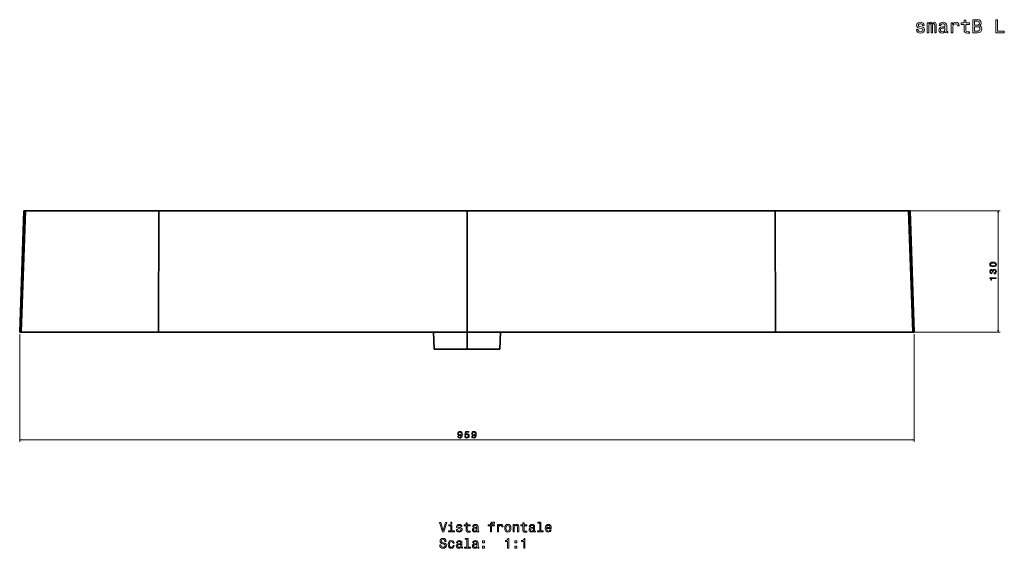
# Model space of a CAD drawing. Extents: x 115 to 2092, y 122 to 1474.
# Tile 2 of 3: x 115 to 1170, y 907 to 1473. Entities that reach past the tile are written whole.
import ezdxf

# ---------------------------------------------------------------- set-up
doc = ezdxf.new("R2010")
doc.units = 0

msp = doc.modelspace()

# ---------------------------------------------------------------- linework, layer by layer
at = {"color": 7, "lineweight": 35}
for p, q in [((115, 1138.7), (119.5, 1268.7)), ((121.2, 1268.7), (116.7, 1138.7)), ((116.7, 1138.7), (121.2, 1268.7)), ((121.2, 1268.7), (264, 1268.7)), ((264, 1268.7), (121.2, 1268.7)), ((264.1, 1268.8), (122.4, 1268.8)), ((264, 1268.7), (263.8, 1138.7)), ((263.8, 1138.7), (264, 1268.7)), ((264, 1268.7), (594.5, 1268.7)), ((264, 1268.7), (594.5, 1268.7)), ((264.1, 1268.8), (594.5, 1268.8)), ((924.9, 1268.8), (594.5, 1268.8)), ((925, 1268.7), (594.5, 1268.7)), ((594.5, 1268.7), (594.5, 1138.7)), ((925, 1268.7), (594.5, 1268.7)), ((594.5, 1268.7), (594.5, 1138.7)), ((924.9, 1268.8), (1066.6, 1268.8)), ((925, 1268.7), (1067.8, 1268.7)), ((1067.8, 1268.7), (925, 1268.7)), ((925, 1268.7), (925.2, 1138.7)), ((925.2, 1138.7), (925, 1268.7)), ((1072.3, 1138.7), (1067.8, 1268.7)), ((1067.8, 1268.7), (1072.3, 1138.7)), ((1074, 1138.7), (1069.5, 1268.7)), ((116.7, 1138.7), (263.8, 1138.7)), ((263.8, 1138.7), (116.7, 1138.7)), ((263.8, 1138.7), (116.7, 1138.7)), ((264.1, 1138.7), (122.7, 1138.7)), ((122.7, 1138.7), (264.1, 1138.7)), ((264.9, 1138.7), (139.1, 1138.7)), ((264.9, 1138.7), (139.1, 1138.7)), ((139.1, 1138.7), (264.9, 1138.7)), ((144.9, 1138.7), (265.1, 1138.7)), ((265.1, 1138.7), (149.8, 1138.7)), ((151.1, 1138.7), (534.4, 1138.7)), ((534.4, 1138.7), (151.3, 1138.7)), ((263.8, 1138.7), (558.5, 1138.7)), ((594.5, 1138.7), (263.8, 1138.7)), ((594.5, 1138.7), (263.8, 1138.7)), ((264.1, 1138.7), (558.5, 1138.7)), ((594.5, 1138.7), (264.1, 1138.7)), ((594.5, 1138.7), (264.9, 1138.7)), ((594.5, 1138.7), (264.9, 1138.7)), ((264.9, 1138.7), (558.5, 1138.7)), ((265.1, 1138.7), (594.5, 1138.7)), ((558.5, 1138.7), (265.1, 1138.7)), ((594.5, 1138.7), (925.2, 1138.7)), ((594.5, 1138.7), (924.9, 1138.7)), ((594.5, 1138.7), (924.1, 1138.7)), ((594.5, 1138.7), (924.1, 1138.7)), ((923.9, 1138.7), (594.5, 1138.7)), ((594.5, 1138.7), (925.2, 1138.7)), ((924.9, 1138.7), (630.5, 1138.7)), ((630.5, 1138.7), (923.9, 1138.7)), ((924.1, 1138.7), (630.5, 1138.7)), ((925.2, 1138.7), (630.5, 1138.7)), ((1037.7, 1138.7), (654.6, 1138.7)), ((654.6, 1138.7), (1037.9, 1138.7)), ((923.9, 1138.7), (1039.2, 1138.7)), ((1044.1, 1138.7), (923.9, 1138.7)), ((924.1, 1138.7), (1049.9, 1138.7)), ((1049.9, 1138.7), (924.1, 1138.7)), ((924.1, 1138.7), (1049.9, 1138.7)), ((1066.3, 1138.7), (924.9, 1138.7)), ((924.9, 1138.7), (1066.3, 1138.7)), ((1072.3, 1138.7), (925.2, 1138.7)), ((925.2, 1138.7), (1072.3, 1138.7)), ((925.2, 1138.7), (1072.3, 1138.7)), ((594.5, 1120.4), (559.3, 1120.4)), ((559.3, 1120.4), (594.5, 1120.4)), ((594.5, 1120.4), (559.3, 1120.4)), ((571.9, 1120.4), (594.5, 1120.4)), ((594.5, 1120.4), (571.9, 1120.4)), ((594.5, 1120.4), (571.9, 1120.4)), ((594.5, 1120.4), (617.1, 1120.4)), ((617.1, 1120.4), (594.5, 1120.4)), ((594.5, 1120.4), (629.7, 1120.4)), ((594.5, 1120.4), (629.7, 1120.4)), ((629.7, 1120.4), (594.5, 1120.4))]:
    msp.add_line(p, q, dxfattribs=at)
at = {"color": 7, "lineweight": 35, "ltscale": 0.042482}
msp.add_line((119.5, 1268.7), (121.2, 1268.7), dxfattribs=at)
msp.add_line((119.5, 1268.7), (121.2, 1268.7), dxfattribs=at)
at = {"color": 7, "lineweight": 35, "ltscale": 0.00486}
msp.add_line((120.9, 1268.8), (120.7, 1268.8), dxfattribs=at)
at = {"color": 7, "lineweight": 35, "ltscale": 7.5531e-05}
msp.add_line((120.7, 1268.8), (120.7, 1268.8), dxfattribs=at)
at = {"color": 7, "lineweight": 35, "ltscale": 0.042192}
msp.add_line((120.7, 1268.8), (122.4, 1268.8), dxfattribs=at)
at = {"color": 7, "lineweight": 35, "ltscale": 0.001205}
msp.add_line((594.5, 1268.8), (594.5, 1268.7), dxfattribs=at)
msp.add_line((594.5, 1268.8), (594.5, 1268.7), dxfattribs=at)
at = {"color": 7, "lineweight": 35, "ltscale": 0.042194}
msp.add_line((1068.3, 1268.8), (1066.6, 1268.8), dxfattribs=at)
at = {"color": 7, "lineweight": 35, "ltscale": 0.04248}
msp.add_line((1069.5, 1268.7), (1067.8, 1268.7), dxfattribs=at)
msp.add_line((1069.5, 1268.7), (1067.8, 1268.7), dxfattribs=at)
at = {"color": 7, "lineweight": 35, "ltscale": 0.004859}
msp.add_line((1068.1, 1268.8), (1068.3, 1268.8), dxfattribs=at)
at = {"color": 7, "lineweight": 35, "ltscale": 7.62939e-05}
msp.add_line((1068.3, 1268.8), (1068.3, 1268.8), dxfattribs=at)
at = {"color": 7, "lineweight": 13}
for p, q in [((1069.8, 1268.7), (1165.9, 1268.7)), ((1163.9, 1138.7), (1163.9, 1268.7)), ((115, 1136.7), (115, 1021.4)), ((1068.3, 1138.7), (1165.9, 1138.7)), ((1074, 1136.7), (1074, 1021.4)), ((115, 1023.4), (1074, 1023.4))]:
    msp.add_line(p, q, dxfattribs=at)
at = {"color": 7, "lineweight": 35, "ltscale": 0.125}
msp.add_line((594.5, 1141.7), (594.5, 1146.7), dxfattribs=at)
msp.add_line((594.5, 1141.7), (594.5, 1146.7), dxfattribs=at)
at = {"color": 7, "lineweight": 35, "ltscale": 0.075}
msp.add_line((594.5, 1141.7), (594.5, 1138.7), dxfattribs=at)
msp.add_line((594.5, 1141.7), (594.5, 1138.7), dxfattribs=at)
at = {"color": 7, "lineweight": 35, "ltscale": 0.042559}
for p, q in [((115, 1138.7), (116.7, 1138.7)), ((116.7, 1138.7), (115, 1138.7))]:
    msp.add_line(p, q, dxfattribs=at)
at = {"color": 7, "lineweight": 35, "ltscale": 0.042412}
msp.add_line((121, 1138.7), (122.7, 1138.7), dxfattribs=at)
at = {"color": 7, "lineweight": 35, "ltscale": 0.000539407}
msp.add_line((121, 1138.7), (121, 1138.7), dxfattribs=at)
at = {"color": 7, "lineweight": 35, "ltscale": 0.00263}
msp.add_line((121, 1138.7), (121.1, 1138.7), dxfattribs=at)
at = {"color": 7, "lineweight": 35, "ltscale": 0.000315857}
msp.add_line((122.7, 1138.7), (122.7, 1138.7), dxfattribs=at)
msp.add_line((122.7, 1138.7), (122.7, 1138.7), dxfattribs=at)
at = {"color": 7, "lineweight": 35, "ltscale": 0.000718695}
msp.add_line((122.7, 1138.7), (122.7, 1138.7), dxfattribs=at)
at = {"color": 7, "lineweight": 35, "ltscale": 0.000646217}
msp.add_line((122.7, 1138.7), (122.7, 1138.7), dxfattribs=at)
at = {"color": 7, "lineweight": 35, "ltscale": 0.000634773}
for p, q in [((137.5, 1138.7), (137.4, 1138.7)), ((1051.5, 1138.7), (1051.6, 1138.7))]:
    msp.add_line(p, q, dxfattribs=at)
at = {"color": 7, "lineweight": 35, "ltscale": 0.042007}
for p, q in [((139.1, 1138.7), (137.5, 1138.7)), ((139.1, 1138.7), (137.5, 1138.7)), ((1049.9, 1138.7), (1051.5, 1138.7))]:
    msp.add_line(p, q, dxfattribs=at)
at = {"color": 7, "lineweight": 35, "ltscale": 0.041901}
for p, q in [((143.2, 1138.7), (144.9, 1138.7)), ((1045.8, 1138.7), (1044.1, 1138.7))]:
    msp.add_line(p, q, dxfattribs=at)
at = {"color": 7, "lineweight": 35, "ltscale": 0.00498}
for p, q in [((143.2, 1138.7), (143.4, 1138.7)), ((1045.8, 1138.7), (1045.6, 1138.7))]:
    msp.add_line(p, q, dxfattribs=at)
at = {"color": 7, "lineweight": 35, "ltscale": 0.000497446}
for p, q in [((144.6, 1138.7), (144.6, 1138.7)), ((1044.4, 1138.7), (1044.4, 1138.7))]:
    msp.add_line(p, q, dxfattribs=at)
at = {"color": 7, "lineweight": 35, "ltscale": 0.000643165}
msp.add_line((144.6, 1138.7), (144.6, 1138.7), dxfattribs=at)
at = {"color": 7, "lineweight": 35, "ltscale": 0.1629}
for p, q in [((151.1, 1138.7), (144.6, 1138.7)), ((1037.9, 1138.7), (1044.4, 1138.7))]:
    msp.add_line(p, q, dxfattribs=at)
at = {"color": 7, "lineweight": 35, "ltscale": 0.076159}
msp.add_line((148.3, 1138.7), (145.3, 1138.7), dxfattribs=at)
at = {"color": 7, "lineweight": 35, "ltscale": 0.037617}
msp.add_line((148.4, 1138.7), (149.9, 1138.7), dxfattribs=at)
at = {"color": 7, "lineweight": 35, "ltscale": 7.93787e-05}
msp.add_line((265.1, 1138.7), (265.1, 1138.7), dxfattribs=at)
msp.add_line((265.1, 1138.7), (265.1, 1138.7), dxfattribs=at)
at = {"color": 7, "lineweight": 35, "ltscale": 0.000877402}
for p, q in [((534.4, 1138.7), (534.4, 1138.7)), ((654.6, 1138.7), (654.6, 1138.7))]:
    msp.add_line(p, q, dxfattribs=at)
at = {"color": 7, "lineweight": 35, "ltscale": 0.000920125}
for p, q in [((534.4, 1138.7), (534.4, 1138.7)), ((654.6, 1138.7), (654.6, 1138.7))]:
    msp.add_line(p, q, dxfattribs=at)
at = {"color": 7, "lineweight": 35, "ltscale": 0.000885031}
msp.add_line((534.4, 1138.7), (534.4, 1138.7), dxfattribs=at)
at = {"color": 7, "lineweight": 35, "ltscale": 0.45904}
for p, q in [((559.3, 1120.4), (558.5, 1138.7)), ((558.5, 1138.7), (559.3, 1120.4)), ((629.7, 1120.4), (630.5, 1138.7)), ((630.5, 1138.7), (629.7, 1120.4))]:
    msp.add_line(p, q, dxfattribs=at)
at = {"color": 7, "lineweight": 35, "ltscale": 0.458603}
msp.add_line((594.5, 1138.7), (594.5, 1120.4), dxfattribs=at)
msp.add_line((594.5, 1138.7), (594.5, 1120.4), dxfattribs=at)
at = {"color": 7, "lineweight": 35, "ltscale": 0.000927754}
msp.add_line((654.6, 1138.7), (654.6, 1138.7), dxfattribs=at)
at = {"color": 7, "lineweight": 35, "ltscale": 7.86531e-05}
msp.add_line((923.9, 1138.7), (923.9, 1138.7), dxfattribs=at)
at = {"color": 7, "lineweight": 35, "ltscale": 8.0105e-05}
msp.add_line((923.9, 1138.7), (923.9, 1138.7), dxfattribs=at)
at = {"color": 7, "lineweight": 35, "ltscale": 0.037619}
msp.add_line((1040.6, 1138.7), (1039.1, 1138.7), dxfattribs=at)
at = {"color": 7, "lineweight": 35, "ltscale": 0.07616}
msp.add_line((1040.7, 1138.7), (1043.7, 1138.7), dxfattribs=at)
at = {"color": 7, "lineweight": 35, "ltscale": 0.000643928}
msp.add_line((1044.4, 1138.7), (1044.4, 1138.7), dxfattribs=at)
at = {"color": 7, "lineweight": 35, "ltscale": 0.042004}
msp.add_line((1049.9, 1138.7), (1051.5, 1138.7), dxfattribs=at)
at = {"color": 7, "lineweight": 35, "ltscale": 0.00064698}
msp.add_line((1066.3, 1138.7), (1066.3, 1138.7), dxfattribs=at)
at = {"color": 7, "lineweight": 35, "ltscale": 0.04241}
msp.add_line((1068, 1138.7), (1066.3, 1138.7), dxfattribs=at)
at = {"color": 7, "lineweight": 35, "ltscale": 0.000720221}
msp.add_line((1066.3, 1138.7), (1066.3, 1138.7), dxfattribs=at)
at = {"color": 7, "lineweight": 35, "ltscale": 0.000317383}
msp.add_line((1066.3, 1138.7), (1066.3, 1138.7), dxfattribs=at)
msp.add_line((1066.3, 1138.7), (1066.3, 1138.7), dxfattribs=at)
at = {"color": 7, "lineweight": 35, "ltscale": 0.002631}
msp.add_line((1068, 1138.7), (1067.9, 1138.7), dxfattribs=at)
at = {"color": 7, "lineweight": 35, "ltscale": 0.00054017}
msp.add_line((1068, 1138.7), (1068, 1138.7), dxfattribs=at)
at = {"color": 7, "lineweight": 35, "ltscale": 0.04256}
for p, q in [((1072.3, 1138.7), (1074, 1138.7)), ((1074, 1138.7), (1072.3, 1138.7))]:
    msp.add_line(p, q, dxfattribs=at)
at = {"color": 7, "lineweight": 13}
for points in [[(1081.7, 1465.6), (1080, 1466), (1078.7, 1466.5), (1078.3, 1467.4), (1078.4, 1468.1), (1078.8, 1468.6), (1079.5, 1468.9), (1080.5, 1469), (1081.5, 1468.9), (1082.2, 1468.5), (1082.7, 1468), (1082.9, 1467.2), (1084.6, 1467.2), (1084.6, 1467.3), (1084.3, 1468.6), (1083.5, 1469.6), (1082.2, 1470.3), (1080.5, 1470.5), (1078.8, 1470.3), (1077.5, 1469.6), (1076.8, 1468.6), (1076.5, 1467.4), (1076.7, 1466.2), (1077.3, 1465.3), (1078.2, 1464.7), (1079.5, 1464.3), (1081.5, 1463.8), (1082.7, 1463.3), (1083.1, 1462.9), (1083.2, 1462.3), (1083, 1461.5), (1082.5, 1461), (1081.7, 1460.6), (1080.7, 1460.5), (1079.6, 1460.6), (1078.8, 1461), (1078.2, 1461.7), (1078, 1462.7), (1076.3, 1462.7), (1076.6, 1461.1), (1077.4, 1459.9), (1078.7, 1459.2), (1080.5, 1458.9), (1082.4, 1459.2), (1083.8, 1459.9), (1084.6, 1461), (1084.9, 1462.5), (1084.7, 1463.8), (1084.1, 1464.6), (1083.1, 1465.2)], [(1087.8, 1459.3), (1089.5, 1459.3), (1089.5, 1466.5), (1089.6, 1467.6), (1089.9, 1468.4), (1090.3, 1468.9), (1090.9, 1469.1), (1091.4, 1468.9), (1091.7, 1468.5), (1091.9, 1467.8), (1092, 1466.9), (1092, 1459.3), (1093.5, 1459.3), (1093.5, 1466.5), (1093.6, 1467.6), (1093.9, 1468.4), (1094.4, 1468.9), (1095, 1469.1), (1095.5, 1468.9), (1095.8, 1468.5), (1096, 1466.9), (1096, 1459.3), (1097.6, 1459.3), (1097.6, 1466.8), (1097.5, 1468.3), (1097.2, 1469.5), (1096.6, 1470.3), (1095.5, 1470.5), (1094.3, 1470.1), (1093.3, 1468.9), (1092.6, 1470.1), (1091.3, 1470.5), (1090.2, 1470.1), (1089.4, 1469), (1089.4, 1470.1), (1087.8, 1470.1)], [(1107.1, 1460.7), (1107.1, 1460.7), (1107.2, 1460), (1107.5, 1459.5), (1108.8, 1459.1), (1109.8, 1459.3), (1109.8, 1460.6), (1109.4, 1460.6), (1108.8, 1460.8), (1108.7, 1461.6), (1108.7, 1467.2), (1108.5, 1468.7), (1107.7, 1469.7), (1106.5, 1470.3), (1104.8, 1470.5), (1103.1, 1470.3), (1101.8, 1469.6), (1101, 1468.5), (1100.8, 1467.1), (1100.8, 1467), (1102.4, 1467), (1102.5, 1467.8), (1103, 1468.4), (1103.7, 1468.8), (1104.7, 1468.9), (1105.7, 1468.8), (1106.4, 1468.5), (1106.8, 1468), (1107, 1467.3), (1106.9, 1466.4), (1106.6, 1466), (1105.8, 1465.8), (1104.3, 1465.7), (1102.5, 1465.3), (1101.3, 1464.6), (1100.6, 1463.6), (1100.3, 1462.1), (1100.5, 1460.8), (1101.2, 1459.8), (1102.2, 1459.2), (1103.6, 1459), (1105.4, 1459.4)], [(1113.5, 1459.3), (1115.3, 1459.3), (1115.3, 1465.5), (1115.5, 1467), (1116, 1468.1), (1116.9, 1468.7), (1118.1, 1468.9), (1119, 1468.8), (1119.6, 1468.4), (1120, 1467.7), (1120.2, 1466.8), (1122, 1466.8), (1121.7, 1468.4), (1121.1, 1469.6), (1119.9, 1470.3), (1118.4, 1470.5), (1117.4, 1470.4), (1116.5, 1470), (1115.7, 1469.3), (1115.1, 1468.3), (1115.1, 1470.1), (1113.5, 1470.1)], [(1127.4, 1468.3), (1127.4, 1462.8), (1127.5, 1461.1), (1128, 1459.9), (1129.2, 1459.2), (1131.1, 1458.9), (1133.2, 1459), (1133.2, 1460.5), (1131.6, 1460.4), (1130.3, 1460.6), (1129.5, 1461.1), (1129.2, 1461.9), (1129.1, 1463.1), (1129.1, 1468.3), (1133.2, 1468.3), (1133.2, 1469.8), (1129.1, 1469.8), (1129.1, 1472.9), (1127.4, 1472.9), (1127.4, 1469.8), (1124.3, 1469.8), (1124.3, 1468.3)], [(1143.8, 1466.9), (1145.2, 1468), (1145.6, 1468.8), (1145.7, 1469.8), (1145.4, 1471.3), (1144.7, 1472.4), (1143.4, 1473.1), (1141.6, 1473.3), (1136.6, 1473.3), (1136.6, 1459.3), (1141.9, 1459.3), (1143.8, 1459.6), (1145.2, 1460.4), (1146, 1461.7), (1146.3, 1463.5), (1146.2, 1464.7), (1145.7, 1465.7), (1144.9, 1466.4)], [(1141.2, 1467.5), (1138.5, 1467.5), (1138.5, 1471.6), (1141.4, 1471.6), (1142.5, 1471.5), (1143.2, 1471.1), (1143.7, 1470.5), (1143.9, 1469.6), (1143.7, 1468.7), (1143.2, 1468), (1142.4, 1467.6)], [(1161.5, 1459.3), (1170.5, 1459.3), (1170.5, 1461), (1163.3, 1461), (1163.3, 1473.3), (1161.5, 1473.3)], [(1106.9, 1463.1), (1106.7, 1462), (1106, 1461.2), (1105.1, 1460.7), (1103.9, 1460.5), (1103.1, 1460.6), (1102.6, 1461), (1102.2, 1461.5), (1102.1, 1462.3), (1102.2, 1463), (1102.5, 1463.5), (1103.8, 1464.1), (1105.4, 1464.3), (1106.9, 1464.8)], [(1141.7, 1461), (1138.5, 1461), (1138.5, 1465.8), (1141.5, 1465.8), (1142.8, 1465.7), (1143.7, 1465.2), (1144.2, 1464.5), (1144.4, 1463.5), (1144.2, 1462.3), (1143.7, 1461.6), (1142.9, 1461.1)], [(1158.5, 1208.8), (1160.1, 1208.9), (1161.2, 1209.4), (1161.9, 1210.1), (1162.1, 1211.2), (1161.9, 1212.2), (1161.2, 1213), (1160.1, 1213.5), (1158.5, 1213.6), (1156.9, 1213.5), (1156.3, 1213.3), (1155.8, 1213), (1155.1, 1212.2), (1154.8, 1211.2), (1155.1, 1210.1), (1155.8, 1209.4), (1156.9, 1208.9)], [(1159.7, 1201.2), (1159.8, 1201.2), (1160.7, 1201.3), (1161.5, 1201.8), (1161.9, 1202.6), (1162.1, 1203.6), (1161.9, 1204.6), (1161.5, 1205.4), (1160.8, 1205.9), (1159.9, 1206.1), (1159.3, 1206), (1158.8, 1205.8), (1158.4, 1205.4), (1158.1, 1204.9), (1157.6, 1205.6), (1156.7, 1205.8), (1155.9, 1205.7), (1155.3, 1205.2), (1155, 1204.5), (1154.8, 1203.6), (1155, 1202.6), (1155.4, 1202), (1156.2, 1201.5), (1157.1, 1201.3), (1157.2, 1201.3), (1157.2, 1202.2), (1156.5, 1202.3), (1156.1, 1202.6), (1155.8, 1203), (1155.7, 1203.6), (1155.7, 1204.1), (1156, 1204.5), (1156.3, 1204.7), (1156.8, 1204.8), (1157.3, 1204.7), (1157.6, 1204.5), (1157.8, 1204.1), (1157.9, 1203.5), (1157.8, 1203.1), (1158.6, 1203.1), (1158.6, 1203.6), (1158.7, 1204.2), (1159, 1204.7), (1159.4, 1205), (1159.9, 1205.1), (1160.4, 1205), (1160.9, 1204.7), (1161.2, 1204.2), (1161.2, 1203.6), (1161.1, 1203), (1160.8, 1202.5), (1160.4, 1202.2), (1159.7, 1202.1)], [(1158.5, 1209.7), (1157.3, 1209.8), (1156.4, 1210.1), (1155.9, 1210.5), (1155.7, 1211.2), (1155.9, 1211.9), (1156.4, 1212.3), (1157.3, 1212.6), (1158.5, 1212.6), (1159.7, 1212.6), (1160.6, 1212.3), (1161.1, 1211.9), (1161.3, 1211.2), (1161.1, 1210.5), (1160.6, 1210.1), (1159.7, 1209.8)], [(1161.9, 1196.1), (1161.9, 1197), (1154.8, 1197), (1154.8, 1196.3), (1155.5, 1196.1), (1155.9, 1195.8), (1156.1, 1195.2), (1156.2, 1194.4), (1156.9, 1194.4), (1156.9, 1196.1)], [(584.6, 1027.2), (584.8, 1026.4), (585.2, 1025.8), (585.9, 1025.4), (586.8, 1025.2), (587.4, 1025.3), (587.9, 1025.5), (588.4, 1025.8), (588.8, 1026.2), (589.1, 1026.8), (589.3, 1027.5), (589.4, 1028.3), (589.5, 1029.2), (589.3, 1030.6), (588.8, 1031.6), (588, 1032.3), (586.9, 1032.5), (585.9, 1032.3), (585.2, 1031.8), (584.7, 1031.1), (584.5, 1030.1), (584.7, 1029.2), (585.2, 1028.4), (585.9, 1028), (586.8, 1027.8), (587.7, 1028), (588.5, 1028.6), (588.3, 1027.5), (588, 1026.7), (587.5, 1026.2), (586.8, 1026), (586.3, 1026.1), (585.9, 1026.3), (585.6, 1026.7), (585.5, 1027.2)], [(585.5, 1030.1), (585.6, 1030.8), (585.9, 1031.3), (586.4, 1031.6), (586.9, 1031.7), (587.5, 1031.6), (588, 1031.3), (588.3, 1030.8), (588.4, 1030.2), (588.3, 1029.5), (588, 1029), (587.5, 1028.7), (586.9, 1028.6), (586.3, 1028.7), (585.9, 1029), (585.6, 1029.5)], [(592, 1027.3), (592.2, 1026.4), (592.7, 1025.8), (593.4, 1025.4), (594.4, 1025.2), (595.4, 1025.4), (596.2, 1025.9), (596.7, 1026.7), (596.9, 1027.7), (596.7, 1028.6), (596.2, 1029.4), (595.5, 1029.8), (594.5, 1030), (593.7, 1029.9), (593.1, 1029.6), (593.4, 1031.5), (596.5, 1031.5), (596.5, 1032.3), (592.8, 1032.3), (592.2, 1028.6), (593, 1028.6), (593.6, 1029), (594.3, 1029.2), (595, 1029.1), (595.5, 1028.8), (595.8, 1028.3), (595.9, 1027.7), (595.8, 1027), (595.5, 1026.5), (595, 1026.2), (594.3, 1026.1), (593.8, 1026.2), (593.4, 1026.4), (593.1, 1026.8), (592.9, 1027.3)], [(599.6, 1027.2), (599.7, 1026.4), (600.1, 1025.8), (600.8, 1025.4), (601.7, 1025.2), (602.3, 1025.3), (602.9, 1025.5), (603.3, 1025.8), (603.7, 1026.2), (604, 1026.8), (604.2, 1027.5), (604.4, 1028.3), (604.4, 1029.2), (604.2, 1030.6), (603.7, 1031.6), (603, 1032.3), (601.9, 1032.5), (600.9, 1032.3), (600.1, 1031.8), (599.7, 1031.1), (599.5, 1030.1), (599.7, 1029.2), (600.1, 1028.4), (600.8, 1028), (601.7, 1027.8), (602.7, 1028), (603.4, 1028.6), (603.2, 1027.5), (602.9, 1026.7), (602.4, 1026.2), (601.7, 1026), (601.2, 1026.1), (600.8, 1026.3), (600.6, 1026.7), (600.5, 1027.2)], [(600.5, 1030.1), (600.6, 1030.8), (600.9, 1031.3), (601.3, 1031.6), (601.9, 1031.7), (602.5, 1031.6), (602.9, 1031.3), (603.2, 1030.8), (603.3, 1030.2), (603.2, 1029.5), (602.9, 1029), (602.5, 1028.7), (601.8, 1028.6), (601.3, 1028.7), (600.9, 1029), (600.6, 1029.5)], [(571.3, 934.9), (568.8, 926.3), (566.3, 934.9), (564.9, 934.9), (568.1, 924.8), (569.6, 924.8), (572.7, 934.9)], [(578.4, 925.9), (578.4, 932.3), (575.1, 932.3), (575.1, 931.2), (577.1, 931.2), (577.1, 925.9), (574.5, 925.9), (574.5, 924.8), (581, 924.8), (581, 925.9)], [(578.4, 935.2), (577.1, 935.2), (577.1, 933.8), (578.4, 933.8)], [(587, 929.4), (585.8, 929.6), (584.9, 930), (584.6, 930.7), (584.6, 931.1), (584.9, 931.5), (585.4, 931.7), (586.1, 931.8), (586.8, 931.7), (587.4, 931.4), (587.7, 931), (587.8, 930.5), (589.1, 930.5), (589.1, 930.6), (588.9, 931.5), (588.3, 932.2), (587.4, 932.7), (586.1, 932.9), (584.9, 932.7), (584, 932.2), (583.5, 931.5), (583.3, 930.6), (583.4, 929.7), (583.8, 929.1), (584.5, 928.7), (585.5, 928.4), (586.9, 928.1), (587.7, 927.7), (588, 927.4), (588, 927), (587.9, 926.4), (587.6, 926), (587, 925.8), (586.3, 925.7), (585.5, 925.8), (584.9, 926.1), (584.5, 926.6), (584.3, 927.3), (583.1, 927.3), (583.3, 926.1), (583.9, 925.3), (584.8, 924.8), (586.1, 924.6), (587.5, 924.8), (588.5, 925.3), (589.1, 926.1), (589.3, 927.1), (589.2, 928), (588.7, 928.7), (588, 929.1)], [(593.6, 931.2), (593.6, 927.4), (593.7, 926.1), (594.1, 925.3), (594.9, 924.7), (596.2, 924.6), (597.7, 924.6), (597.7, 925.7), (596.6, 925.7), (595.7, 925.8), (595.1, 926.1), (594.9, 926.7), (594.8, 927.6), (594.8, 931.2), (597.7, 931.2), (597.7, 932.3), (594.8, 932.3), (594.8, 934.6), (593.6, 934.6), (593.6, 932.3), (591.4, 932.3), (591.4, 931.2)], [(605.1, 925.9), (605.1, 925.8), (605.2, 925.3), (605.4, 925), (606.3, 924.7), (607.1, 924.8), (607.1, 925.8), (606.7, 925.8), (606.3, 925.9), (606.3, 926.5), (606.3, 930.5), (606.1, 931.5), (605.6, 932.3), (604.7, 932.7), (603.5, 932.9), (602.3, 932.7), (601.4, 932.2), (600.8, 931.4), (600.6, 930.4), (600.6, 930.3), (601.8, 930.3), (601.9, 930.9), (602.2, 931.4), (602.7, 931.6), (603.4, 931.7), (604.1, 931.7), (604.6, 931.4), (604.9, 931.1), (605, 930.6), (605, 930), (604.8, 929.6), (604.2, 929.5), (603.1, 929.4), (601.9, 929.1), (601, 928.7), (600.5, 927.9), (600.3, 926.9), (600.5, 925.9), (600.9, 925.2), (601.6, 924.8), (602.6, 924.6), (604, 924.9)], [(619.7, 931.2), (619.7, 924.8), (620.9, 924.8), (620.9, 931.2), (623.8, 931.2), (623.8, 932.3), (620.9, 932.3), (620.9, 932.8), (621, 933.4), (621.4, 933.8), (621.9, 934), (622.7, 934.1), (623.8, 934), (623.8, 935.1), (622.4, 935.2), (621.2, 935.1), (620.3, 934.7), (619.8, 934), (619.7, 933), (619.7, 932.3), (617.3, 932.3), (617.3, 931.2)], [(627.1, 924.8), (628.3, 924.8), (628.3, 929.3), (628.4, 930.3), (628.8, 931.1), (629.5, 931.6), (630.3, 931.7), (631, 931.6), (631.4, 931.3), (631.7, 930.8), (631.8, 930.2), (633.1, 930.2), (632.9, 931.3), (632.5, 932.2), (631.7, 932.7), (630.6, 932.9), (629.8, 932.7), (629.2, 932.5), (628.6, 932), (628.2, 931.3), (628.2, 932.6), (627.1, 932.6)], [(634.9, 928.7), (635.1, 927), (635.8, 925.7), (636.8, 924.8), (638.2, 924.6), (639.6, 924.8), (640.7, 925.6), (641.3, 926.9), (641.6, 928.7), (641.3, 930.5), (640.7, 931.8), (639.6, 932.6), (638.2, 932.9), (636.8, 932.6), (635.8, 931.8), (635.1, 930.5)], [(636.2, 928.7), (636.3, 930), (636.7, 931), (637.4, 931.5), (638.2, 931.7), (639.1, 931.5), (639.7, 931), (640.1, 930), (640.3, 928.7), (640.1, 927.4), (639.7, 926.5), (639.1, 925.9), (638.2, 925.7), (637.4, 925.9), (636.7, 926.5), (636.3, 927.4)], [(643.9, 924.8), (645.2, 924.8), (645.2, 929.3), (645.3, 930.3), (645.7, 931.1), (646.4, 931.5), (647.3, 931.7), (647.9, 931.6), (648.4, 931.2), (648.6, 930.5), (648.7, 929.7), (648.7, 924.8), (649.9, 924.8), (649.9, 929.9), (649.9, 931), (649.6, 931.8), (648.8, 932.6), (647.4, 932.9), (646.7, 932.8), (646.1, 932.5), (645.6, 932), (645.1, 931.4), (645.1, 932.6), (643.9, 932.6)], [(654.3, 931.2), (654.3, 927.4), (654.4, 926.1), (654.8, 925.3), (655.6, 924.7), (657, 924.6), (658.5, 924.6), (658.5, 925.7), (657.4, 925.7), (656.4, 925.8), (655.8, 926.1), (655.6, 926.7), (655.6, 927.6), (655.6, 931.2), (658.5, 931.2), (658.5, 932.3), (655.6, 932.3), (655.6, 934.6), (654.3, 934.6), (654.3, 932.3), (652.1, 932.3), (652.1, 931.2)], [(665.9, 925.9), (665.9, 925.8), (665.9, 925.3), (666.2, 925), (667.1, 924.7), (667.8, 924.8), (667.8, 925.8), (667.5, 925.8), (667.1, 925.9), (667, 926.5), (667, 930.5), (666.8, 931.5), (666.3, 932.3), (665.4, 932.7), (664.2, 932.9), (663, 932.7), (662.1, 932.2), (661.5, 931.4), (661.3, 930.4), (661.3, 930.3), (662.5, 930.3), (662.6, 930.9), (662.9, 931.4), (663.4, 931.6), (664.2, 931.7), (664.9, 931.7), (665.4, 931.4), (665.7, 931.1), (665.8, 930.6), (665.7, 930), (665.5, 929.6), (664.9, 929.5), (663.8, 929.4), (662.6, 929.1), (661.7, 928.7), (661.2, 927.9), (661, 926.9), (661.2, 925.9), (661.6, 925.2), (662.3, 924.8), (663.3, 924.6), (664.7, 924.9)], [(672.5, 934.1), (672.5, 925.9), (669.9, 925.9), (669.9, 924.8), (676.3, 924.8), (676.3, 925.9), (673.7, 925.9), (673.7, 935.2), (670.5, 935.2), (670.5, 934.1)], [(679.7, 928.4), (684.8, 928.4), (684.8, 928.9), (684.6, 930.6), (684, 931.8), (682.9, 932.6), (681.6, 932.9), (680.3, 932.6), (679.3, 931.8), (678.6, 930.5), (678.4, 928.7), (678.6, 927), (679.3, 925.7), (680.3, 924.8), (681.6, 924.6), (682.7, 924.8), (683.6, 925.3), (684.3, 926), (684.7, 927.1), (683.4, 927.1), (683.2, 926.5), (682.8, 926.1), (681.7, 925.7), (680.9, 925.9), (680.3, 926.4), (679.9, 927.2), (679.7, 928.3)], [(679.7, 929.4), (679.9, 930.4), (680.3, 931.1), (680.9, 931.6), (681.6, 931.8), (682.4, 931.6), (683, 931.1), (683.4, 930.4), (683.5, 929.4)], [(605, 927.6), (604.8, 926.8), (604.4, 926.2), (603.7, 925.9), (602.8, 925.7), (602.3, 925.8), (601.9, 926), (601.6, 926.4), (601.6, 927), (601.6, 927.5), (601.9, 927.9), (602.8, 928.3), (604, 928.4), (605, 928.8)], [(665.7, 927.6), (665.6, 926.8), (665.1, 926.2), (664.4, 925.9), (663.5, 925.7), (663, 925.8), (662.6, 926), (662.4, 926.4), (662.3, 927), (662.4, 927.5), (662.6, 927.9), (663.5, 928.3), (664.7, 928.4), (665.7, 928.8)], [(566.6, 910.9), (565.2, 910.9), (565.5, 909.3), (566.3, 908.2), (567.4, 907.5), (568.9, 907.3), (570.4, 907.5), (571.5, 908.2), (572.2, 909.2), (572.4, 910.5), (572.2, 911.7), (571.6, 912.4), (570.6, 912.9), (569.3, 913.3), (568.2, 913.6), (567.5, 913.9), (567, 914.3), (566.9, 915.1), (567, 915.7), (567.4, 916.2), (568, 916.5), (568.8, 916.7), (569.6, 916.5), (570.2, 916.1), (570.6, 915.5), (570.8, 914.6), (572.2, 914.6), (572.2, 914.6), (571.9, 916), (571.2, 917), (570.2, 917.6), (568.7, 917.8), (567.4, 917.6), (566.4, 917), (565.8, 916.1), (565.6, 914.9), (565.7, 913.8), (566.3, 913), (567.2, 912.6), (568.3, 912.2), (569.5, 911.9), (570.4, 911.5), (570.9, 911.1), (571.1, 910.3), (570.9, 909.6), (570.5, 909), (569.8, 908.6), (568.9, 908.5), (567.9, 908.7), (567.2, 909.1), (566.7, 909.9)], [(579.5, 912.7), (580.7, 912.7), (580.5, 913.9), (579.8, 914.8), (578.9, 915.4), (577.6, 915.6), (576.2, 915.3), (575.2, 914.5), (574.5, 913.2), (574.3, 911.4), (574.5, 909.7), (575.1, 908.4), (576.2, 907.6), (577.6, 907.3), (578.8, 907.5), (579.8, 908.1), (580.4, 909.1), (580.7, 910.3), (579.5, 910.3), (579.3, 909.5), (578.9, 908.9), (578.3, 908.6), (577.6, 908.4), (576.7, 908.6), (576.1, 909.2), (575.7, 910.1), (575.6, 911.5), (575.7, 912.8), (576.1, 913.7), (576.8, 914.3), (577.6, 914.5), (578.4, 914.3), (578.9, 914), (579.3, 913.5)], [(587.8, 908.6), (587.8, 908.5), (587.9, 908), (588.1, 907.7), (589, 907.4), (589.7, 907.5), (589.7, 908.5), (589.4, 908.5), (589, 908.7), (588.9, 909.2), (588.9, 913.2), (588.8, 914.3), (588.2, 915), (587.4, 915.4), (586.1, 915.6), (584.9, 915.4), (584, 914.9), (583.5, 914.2), (583.3, 913.1), (583.3, 913.1), (584.4, 913.1), (584.5, 913.7), (584.8, 914.1), (585.4, 914.4), (586.1, 914.5), (586.8, 914.4), (587.3, 914.2), (587.6, 913.8), (587.7, 913.3), (587.6, 912.7), (587.4, 912.4), (586.8, 912.2), (585.8, 912.1), (584.5, 911.9), (583.6, 911.4), (583.1, 910.7), (583, 909.6), (583.1, 908.7), (583.5, 907.9), (584.3, 907.5), (585.3, 907.3), (586.6, 907.6)], [(587.7, 910.3), (587.5, 909.5), (587, 909), (586.3, 908.6), (585.5, 908.5), (584.9, 908.5), (584.5, 908.8), (584.3, 909.2), (584.2, 909.7), (584.3, 910.2), (584.5, 910.6), (585.4, 911), (586.6, 911.2), (587.7, 911.5)], [(594.4, 916.9), (594.4, 908.6), (591.8, 908.6), (591.8, 907.6), (598.3, 907.6), (598.3, 908.6), (595.7, 908.6), (595.7, 917.9), (592.4, 917.9), (592.4, 916.9)], [(605.1, 908.6), (605.1, 908.5), (605.2, 908), (605.4, 907.7), (606.3, 907.4), (607.1, 907.5), (607.1, 908.5), (606.7, 908.5), (606.3, 908.7), (606.3, 909.2), (606.3, 913.2), (606.1, 914.3), (605.6, 915), (604.7, 915.4), (603.5, 915.6), (602.3, 915.4), (601.4, 914.9), (600.8, 914.2), (600.6, 913.1), (600.6, 913.1), (601.8, 913.1), (601.9, 913.7), (602.2, 914.1), (602.7, 914.4), (603.4, 914.5), (604.1, 914.4), (604.6, 914.2), (604.9, 913.8), (605, 913.3), (605, 912.7), (604.8, 912.4), (604.2, 912.2), (603.1, 912.1), (601.9, 911.9), (601, 911.4), (600.5, 910.7), (600.3, 909.6), (600.5, 908.7), (600.9, 907.9), (601.6, 907.5), (602.6, 907.3), (604, 907.6)], [(605, 910.3), (604.8, 909.5), (604.4, 909), (603.7, 908.6), (602.8, 908.5), (602.3, 908.5), (601.9, 908.8), (601.6, 909.2), (601.6, 909.7), (601.6, 910.2), (601.9, 910.6), (602.8, 911), (604, 911.2), (605, 911.5)], [(611.2, 913.2), (613.2, 913.2), (613.2, 915.3), (611.2, 915.3)], [(611.2, 907.6), (613.2, 907.6), (613.2, 909.7), (611.2, 909.7)], [(638, 907.6), (639.3, 907.6), (639.3, 917.6), (638.3, 917.6), (638, 916.8), (637.5, 916.2), (636.7, 915.8), (635.6, 915.7), (635.6, 914.7), (638, 914.7)], [(645.9, 913.2), (647.9, 913.2), (647.9, 915.3), (645.9, 915.3)], [(645.9, 907.6), (647.9, 907.6), (647.9, 909.7), (645.9, 909.7)], [(655.3, 907.6), (656.6, 907.6), (656.6, 917.6), (655.7, 917.6), (655.4, 916.8), (654.9, 916.2), (654.1, 915.8), (653, 915.7), (653, 914.7), (655.3, 914.7)]]:
    msp.add_lwpolyline(points, close=True, dxfattribs=at)
at = {"color": 7, "lineweight": 35}
for points in [[(120.7, 1268.8), (119.7, 1268.7), (119.5, 1268.7)], [(121.2, 1268.7), (122, 1268.8), (122.4, 1268.8)], [(121.2, 1268.7), (122, 1268.8), (122.4, 1268.8)], [(264.1, 1268.8), (264.1, 1268.8), (264.1, 1268.8), (264, 1268.7)], [(264.1, 1268.8), (264.1, 1268.8), (264.1, 1268.8), (264, 1268.7)], [(924.9, 1268.8), (924.9, 1268.8), (924.9, 1268.8), (925, 1268.7)], [(924.9, 1268.8), (924.9, 1268.8), (924.9, 1268.8), (925, 1268.7)], [(1067.8, 1268.7), (1067, 1268.8), (1066.6, 1268.8)], [(1067.8, 1268.7), (1067, 1268.8), (1066.6, 1268.8)], [(1068.3, 1268.8), (1069.3, 1268.7), (1069.5, 1268.7)]]:
    msp.add_lwpolyline(points, dxfattribs=at)
at = {"color": 7, "lineweight": 13}
for points in [[(1164.4, 1266.8), (1163.9, 1268.7), (1163.4, 1266.8)], [(1163.4, 1140.7), (1163.9, 1138.7), (1164.4, 1140.7)], [(116.9, 1023.9), (115, 1023.4), (116.9, 1022.9)], [(1072.1, 1022.9), (1074, 1023.4), (1072.1, 1023.9)]]:
    msp.add_lwpolyline(points, dxfattribs=at)

doc.saveas('drawing.dxf')
